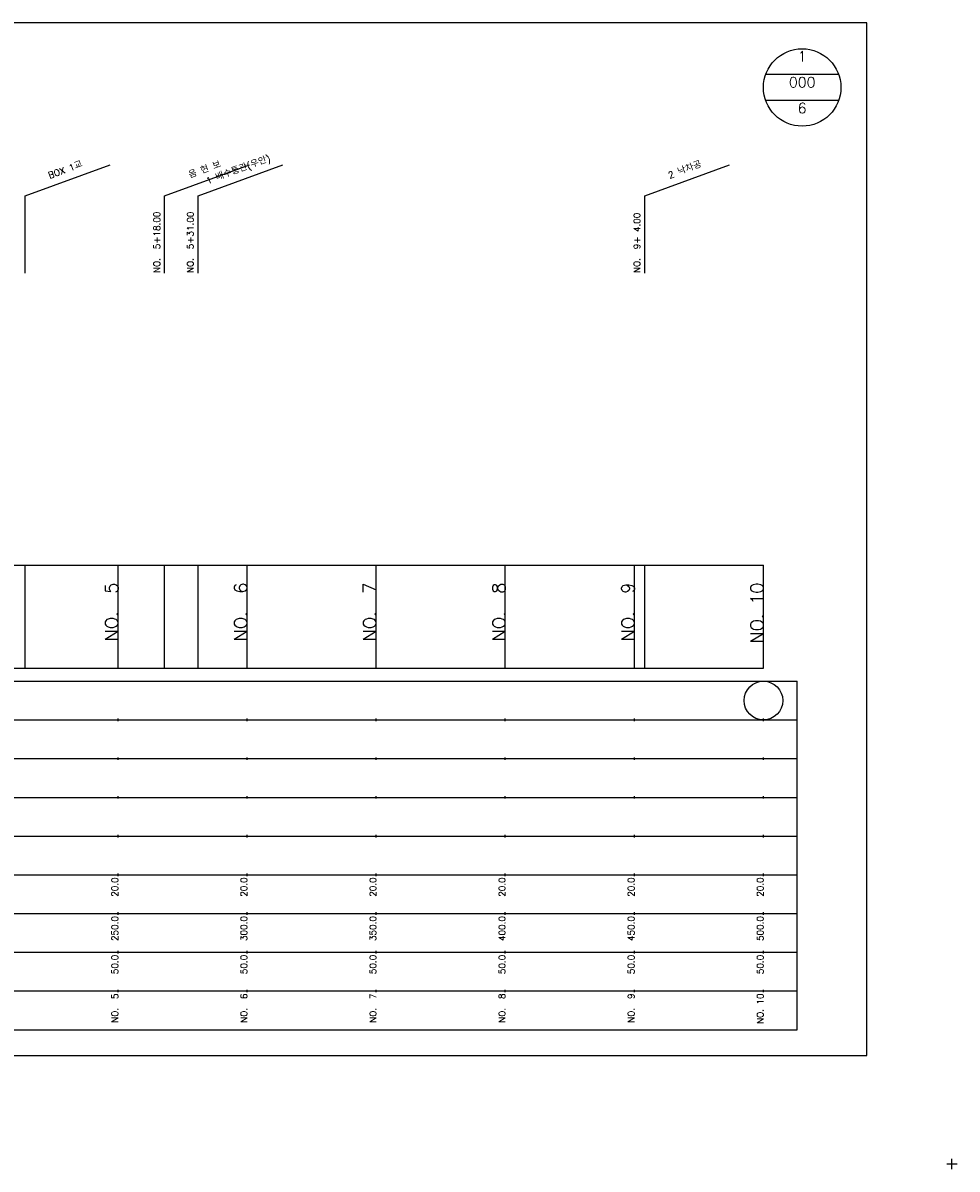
# Model space of a CAD drawing. Extents: x -2 to 685, y -2 to 1934.
# Tile 2 of 8: x 323 to 685, y -2 to 442. Entities that reach past the tile are written whole.
import ezdxf
from ezdxf.enums import TextEntityAlignment as Align

# ---------------------------------------------------------------- set-up
doc = ezdxf.new("R2010")
doc.units = 0
doc.header["$LTSCALE"] = 5
for name, color, linetype in [('BOX', 5, 'CONTINUOUS'), ('DT1', 3, 'CONTINUOUS'), ('DT2', 6, 'CONTINUOUS'), ('LT1', 4, 'CONTINUOUS'), ('ST1', 7, 'CONTINUOUS')]:
    doc.layers.add(name, color=color, linetype=linetype)
doc.styles.add('GHS', font='ROMANS.shx', dxfattribs={"bigfont": 'GHS.shx'})

msp = doc.modelspace()

# ---------------------------------------------------------------- linework, layer by layer
at = {"layer": 'BOX'}
msp.add_lwpolyline([(50, 42), (650, 42), (650, 442), (50, 442), (50, 42)], dxfattribs=at)
at = {"layer": 'LT1', "linetype": 'CONTINUOUS'}
for p, q in [((324, 375), (356.89, 386.97)), ((378, 375), (410.89, 386.97)), ((391, 375), (423.89, 386.97)), ((564, 375), (596.89, 386.97)), ((324, 345), (324, 375)), ((378, 345), (378, 375)), ((391, 345), (391, 375)), ((564, 345), (564, 375))]:
    msp.add_line(p, q, dxfattribs=at)
at = {"layer": 'LT1'}
for p, q in [((324, 192), (324, 232)), ((360, 192), (360, 232)), ((378, 192), (378, 232)), ((391, 192), (391, 232)), ((410, 192), (410, 232)), ((460, 192), (460, 232)), ((510, 192), (510, 232)), ((560, 192), (560, 232)), ((564, 192), (564, 232)), ((610, 192), (610, 232)), ((360, 225.69), (360, 226.69)), ((410, 225.69), (410, 226.69)), ((460, 225.69), (460, 226.69)), ((510, 225.69), (510, 226.69)), ((560, 225.69), (560, 226.69)), ((610, 225.69), (610, 226.69)), ((110, 192), (610, 192)), ((360, 171.5), (360, 172.5)), ((410, 171.5), (410, 172.5)), ((460, 171.5), (460, 172.5)), ((510, 171.5), (510, 172.5)), ((560, 171.5), (560, 172.5)), ((610, 171.5), (610, 172.5)), ((360, 156.5), (360, 157.5)), ((410, 156.5), (410, 157.5)), ((460, 156.5), (460, 157.5)), ((510, 156.5), (510, 157.5)), ((560, 156.5), (560, 157.5)), ((610, 156.5), (610, 157.5)), ((360, 141.5), (360, 142.5)), ((410, 141.5), (410, 142.5)), ((460, 141.5), (460, 142.5)), ((510, 141.5), (510, 142.5)), ((560, 141.5), (560, 142.5)), ((610, 141.5), (610, 142.5)), ((360, 126.5), (360, 127.5)), ((410, 126.5), (410, 127.5)), ((460, 126.5), (460, 127.5)), ((510, 126.5), (510, 127.5)), ((560, 126.5), (560, 127.5)), ((610, 126.5), (610, 127.5)), ((360, 111.5), (360, 112.5)), ((410, 111.5), (410, 112.5)), ((460, 111.5), (460, 112.5)), ((510, 111.5), (510, 112.5)), ((560, 111.5), (560, 112.5)), ((610, 111.5), (610, 112.5)), ((360, 96.5), (360, 97.5)), ((410, 96.5), (410, 97.5)), ((460, 96.5), (460, 97.5)), ((510, 96.5), (510, 97.5)), ((560, 96.5), (560, 97.5)), ((610, 96.5), (610, 97.5)), ((360, 81.5), (360, 82.5)), ((410, 81.5), (410, 82.5)), ((460, 81.5), (460, 82.5)), ((510, 81.5), (510, 82.5)), ((560, 81.5), (560, 82.5)), ((610, 81.5), (610, 82.5)), ((360, 66.5), (360, 67.5)), ((410, 66.5), (410, 67.5)), ((460, 66.5), (460, 67.5)), ((510, 66.5), (510, 67.5)), ((560, 66.5), (560, 67.5)), ((610, 66.5), (610, 67.5))]:
    msp.add_line(p, q, dxfattribs=at)
msp.add_lwpolyline([(110, 232), (160, 232), (210, 232), (260, 232), (310, 232), (360, 232), (410, 232), (460, 232), (510, 232), (560, 232), (610, 232)], dxfattribs=at)
at = {"layer": 'ST1', "linetype": 'CONTINUOUS'}
for p, q in [((639.14, 422), (610.86, 422)), ((639.14, 412), (610.86, 412))]:
    msp.add_line(p, q, dxfattribs=at)
at = {"layer": 'ST1'}
for p, q in [((80, 187), (623, 187)), ((623, 52), (623, 187)), ((87.5, 172), (623, 172)), ((80, 157), (623, 157)), ((87.5, 142), (623, 142)), ((80, 127), (623, 127)), ((80, 112), (623, 112)), ((80, 97), (623, 97)), ((80, 82), (623, 82)), ((80, 67), (623, 67)), ((80, 52), (623, 52)), ((681, 0), (685, 0)), ((683, -2), (683, 2))]:
    msp.add_line(p, q, dxfattribs=at)
at = {"layer": 'ST1', "linetype": 'CONTINUOUS'}
for centre, radius in [((625, 417), 15), ((610, 179.5), 7.5)]:
    msp.add_circle(centre, radius, dxfattribs=at)

# ---------------------------------------------------------------- texts
at = {"layer": 'DT1', "linetype": 'CONTINUOUS', "style": 'GHS'}
for s, p in [('BOX 1교', (340, 383.99)), ('음 현 보', (394, 383.99)), ('1 배수통관(우안)', (407, 383.99)), ('2 낙차공', (580, 383.99))]:
    msp.add_text(s, height=2.5, rotation=20, dxfattribs=at).set_placement(p, align=Align.CENTER)
for s, p in [('NO.  5+18.00 ', (376.25, 345.12)), ('NO.  5+31.00 ', (389.25, 345.12)), ('NO.  9+ 4.00 ', (562.25, 345.12))]:
    msp.add_text(s, height=2.5, rotation=90, dxfattribs=at).set_placement(p)
at = {"layer": 'DT1', "style": 'GHS'}
for s, height, p in [('NO.  5', 5, (360, 225.19)), ('NO.  6', 5, (410, 225.19)), ('NO.  7', 5, (460, 225.19)), ('NO.  8', 5, (510, 225.19)), ('NO.  9', 5, (560, 225.19)), ('NO. 10', 5, (610, 225.19)), (' 20.0', 2.5, (360, 111)), (' 20.0', 2.5, (410, 111)), (' 20.0', 2.5, (460, 111)), (' 20.0', 2.5, (510, 111)), (' 20.0', 2.5, (560, 111)), (' 20.0', 2.5, (610, 111)), ('   250.0', 2.5, (360, 96)), ('   300.0', 2.5, (410, 96)), ('   350.0', 2.5, (460, 96)), ('   400.0', 2.5, (510, 96)), ('   450.0', 2.5, (560, 96)), ('   500.0', 2.5, (610, 96)), ('  50.0', 2.5, (360, 81)), ('  50.0', 2.5, (410, 81)), ('  50.0', 2.5, (460, 81)), ('  50.0', 2.5, (510, 81)), ('  50.0', 2.5, (560, 81)), ('  50.0', 2.5, (610, 81)), ('NO.  5', 2.5, (360, 66)), ('NO.  6', 2.5, (410, 66)), ('NO.  7', 2.5, (460, 66)), ('NO.  8', 2.5, (510, 66)), ('NO.  9', 2.5, (560, 66)), ('NO. 10', 2.5, (610, 66))]:
    msp.add_text(s, height=height, rotation=90, dxfattribs=at).set_placement(p, align=Align.RIGHT)
at = {"layer": 'DT2', "linetype": 'CONTINUOUS', "style": 'GHS'}
for s, p in [('1', (625, 427)), ('000', (625, 417)), ('6', (625, 407))]:
    msp.add_text(s, height=4, dxfattribs=at).set_placement(p, align=Align.CENTER)

doc.saveas('drawing.dxf')
